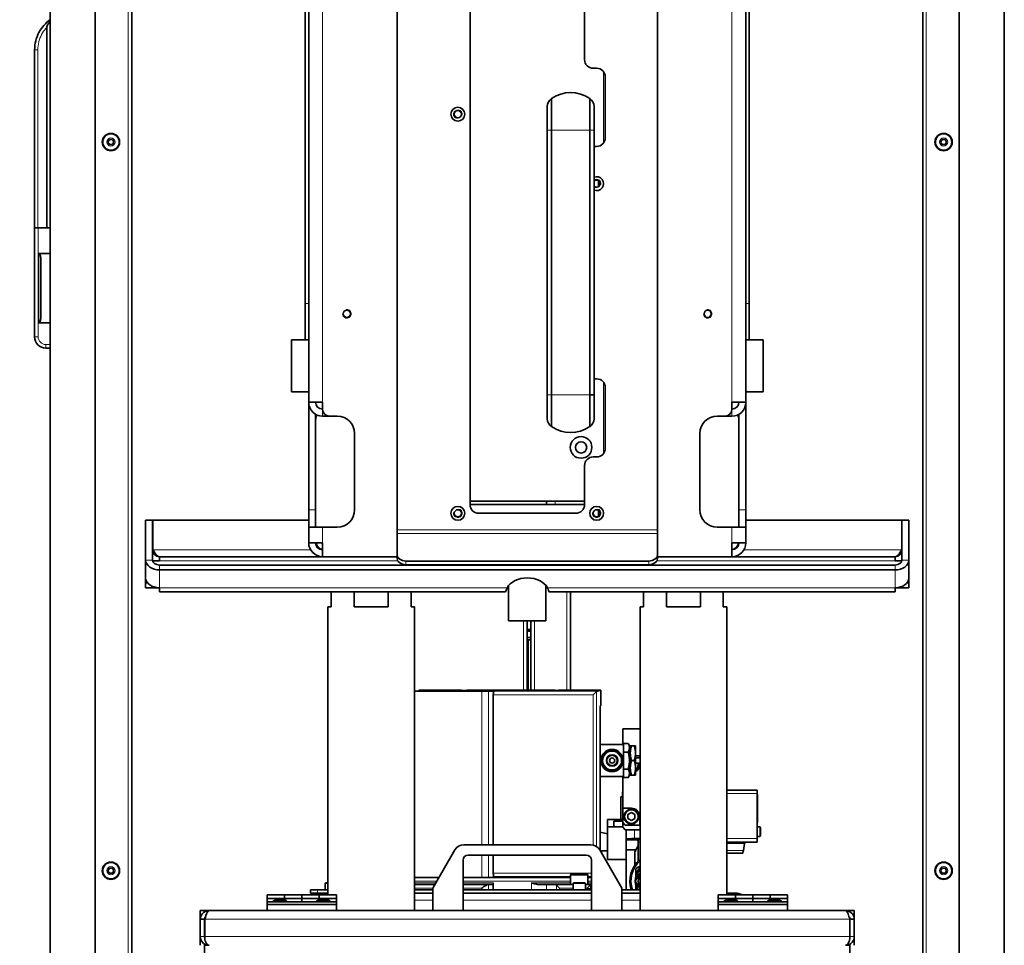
# Model space of a CAD drawing. Header units: millimetres. Extents: x 0 to 5940, y 0 to 4200.
# Tile 4 of 49: x 535 to 1102, y 1788 to 2321. Entities that reach past the tile are written whole.
import ezdxf

# ---------------------------------------------------------------- set-up
doc = ezdxf.new("R2010")
doc.units = ezdxf.units.MM
doc.header["$LTSCALE"] = 10
for name, color, linetype, lineweight, true_color in [('Filettatura(ISO)', 3, 'Continuous', 9, 0x00ff00), ('Quote(ISO)', 7, 'Continuous', 25, 0x80ff00), ('Spigoli tangenti visibili(ISO)', 7, 'Continuous', 15, 0x00803f)]:
    doc.layers.add(name, color=color, linetype=linetype, lineweight=lineweight, true_color=true_color)
doc.layers.add('Spigoli visibili(ISO)', color=7, linetype='Continuous', lineweight=35)
doc.styles.add('Corrente-BSI', font='arial.ttf')
doc.dimstyles.new('DEFAULT-ISO', dxfattribs={"dimscale": 10, "dimtxt": 3.5, "dimasz": 2.5, "dimexe": 1, "dimexo": 1, "dimgap": 0.762, "dimtad": 1, "dimtoh": 1, "dimrnd": 1e-08, "dimtxsty": 'Corrente-BSI', "dimcen": 0.09, "dimdle": 10, "dimclrd": 7, "dimclre": 7, "dimclrt": 7, "dimazin": 2, "dimtfac": 0.571429, "dimtmove": 0, "dimatfit": 3, "dimfxl": 1, "dimtolj": 1, "dimlwd": 5, "dimlwe": 5, "dimarcsym": 0})

# ---------------------------------------------------------------- blocks, each defined once
blk = doc.blocks.new('*D14')
at = {"layer": 'Defpoints', "color": 0, "linetype": 'Continuous', "transparency": 16777216}
for p in [(409.39, 3811.97), (614.75, 3811.97), (569.75, 1222.97)]:
    blk.add_point(p, dxfattribs=at)
at = {"layer": 'Quote(ISO)', "color": 7, "linetype": 'Continuous', "lineweight": 5, "transparency": 16777216}
for p, q in [((604.75, 3811.97), (399.39, 3811.97)), ((409.39, 1247.97), (409.39, 3786.97)), ((559.75, 1222.97), (399.39, 1222.97))]:
    blk.add_line(p, q, dxfattribs=at)
at = {"layer": 'Quote(ISO)', "color": 7, "linetype": 'Continuous', "transparency": 16777216}
for points in [[(405.22, 3786.97), (413.55, 3786.97), (409.39, 3811.97)], [(405.22, 1247.97), (413.55, 1247.97), (409.39, 1222.97)]]:
    blk.add_solid(points, dxfattribs=at)
at = {"layer": 'Quote(ISO)', "color": 7, "linetype": 'Continuous', "lineweight": 9, "transparency": 16777216, "insert": (366.03, 2464.87), "char_height": 35, "attachment_point": 1, "rotation": 90, "style": 'Corrente-BSI'}
blk.add_mtext('\\A1;2589', dxfattribs=at)

msp = doc.modelspace()

# ---------------------------------------------------------------- linework, layer by layer
at = {"layer": 'Filettatura(ISO)'}
msp.add_line((882.157, 1873.47), (882.157, 1860.47), dxfattribs=at)
for centre, start, end in [((787.25, 2266.97), 350, 260), ((867.25, 2226.97), 350, 126.8699), ((867.25, 2226.97), 233.1301, 260), ((723.25, 2151.97), 190, 100), ((931.25, 2151.97), 190, 100), ((787.25, 2036.97), 170, 80), ((867.25, 2036.97), 170, 80)]:
    msp.add_arc(centre, 2.5, start, end, dxfattribs=at)
at = {"layer": 'Spigoli tangenti visibili(ISO)'}
for p, q in [((597.25, 1370.97), (597.25, 3130.97)), ((1057.25, 3130.97), (1057.25, 1370.97)), ((709.25, 2843.97), (709.25, 2100.97)), ((945.25, 2100.97), (945.25, 2843.97)), ((543.25, 2304.184), (545.103, 2304.184)), ((545.103, 2304.184), (545.103, 2201.47)), ((871.25, 2250.47), (871.25, 2291.47)), ((838.75, 2257.77), (841.268, 2257.77)), ((863.23, 2257.77), (841.271, 2257.77)), ((863.233, 2257.77), (865.75, 2257.77)), ((545.25, 2201.47), (545.25, 2138.722)), ((545.75, 2146.739), (545.75, 2186.739)), ((701.25, 2157.97), (699.25, 2157.97)), ((955.25, 2157.97), (953.25, 2157.97)), ((545.25, 2138.722), (543.25, 2138.722)), ((549.75, 2134.222), (552.25, 2134.222)), ((549.75, 2134.222), (549.75, 2132.222)), ((871.25, 2071.47), (871.25, 2112.47)), ((838.75, 2105.17), (841.263, 2105.17)), ((841.268, 2105.17), (863.233, 2105.17)), ((709.25, 2092.97), (709.25, 2096.97)), ((945.25, 2092.97), (945.25, 2096.97)), ((843.25, 2043.97), (843.25, 2041.97)), ((705.25, 2038.97), (701.25, 2038.97)), ((953.25, 2038.97), (949.25, 2038.97)), ((709.25, 2028.97), (709.25, 2019.97)), ((752.25, 2027.455), (902.25, 2027.455)), ((945.25, 2019.97), (945.25, 2028.97)), ((752.25, 2025.334), (902.25, 2025.334)), ((611.321, 2015.97), (702.322, 2015.97)), ((952.179, 2015.97), (1043.18, 2015.97)), ((607.25, 2009.99), (611.25, 2009.99)), ((752.548, 2009.627), (615.25, 2009.627)), ((757.25, 2007.292), (757.25, 2009.414)), ((897.25, 2009.414), (897.25, 2007.292)), ((1039.25, 2009.627), (901.953, 2009.627)), ((1043.25, 2009.99), (1047.25, 2009.99)), ((615.25, 2007.162), (615.25, 2004.333)), ((615.25, 2004.333), (615.25, 1994.08)), ((1039.25, 2004.333), (1039.25, 2007.162)), ((1039.25, 1994.08), (1039.25, 2004.333)), ((615.25, 1994.08), (815.598, 1994.08)), ((838.903, 1994.08), (1039.25, 1994.08)), ((850, 1991.737), (850, 1934.97)), ((825, 1934.97), (825, 1974.97)), ((831.5, 1974.97), (831.5, 1934.97)), ((828, 1934.97), (828, 1963.97)), ((794.45, 1934.911), (794.45, 1934.97)), ((801.106, 1934.47), (801.106, 1845.97)), ((804.994, 1934.47), (804.994, 1845.97)), ((807.669, 1932.369), (865.147, 1932.369)), ((807.992, 1934.368), (867.162, 1934.368)), ((841.35, 1934.911), (841.35, 1934.97)), ((865.147, 1932.369), (865.147, 1845.829)), ((867.121, 1934.342), (867.121, 1845.001)), ((942.25, 1875.436), (959.75, 1875.436)), ((959.75, 1874.001), (960.05, 1873.948)), ((881.75, 1859.52), (881.75, 1860.47)), ((960.05, 1859.723), (959.75, 1859.671)), ((961.25, 1850.636), (961.25, 1856.236)), ((889.163, 1849.462), (889.163, 1854.47)), ((891.25, 1847.47), (892.25, 1847.47)), ((959.75, 1849.436), (942.25, 1849.436)), ((952.505, 1846.609), (942.25, 1846.609)), ((801.106, 1839.97), (801.106, 1826.97)), ((804.994, 1839.97), (804.994, 1826.97)), ((951.813, 1842.688), (942.25, 1842.688)), ((807.669, 1829.571), (864.25, 1829.571)), ((862.25, 1828.37), (852.25, 1828.37)), ((712.25, 1823.57), (710.75, 1823.57)), ((775.06, 1824.97), (762.25, 1824.97)), ((774.482, 1823.97), (762.25, 1823.97)), ((852.25, 1824.97), (790.25, 1824.97)), ((807.669, 1823.97), (790.25, 1823.97)), ((804.994, 1822.97), (804.994, 1819.97)), ((807.992, 1827.572), (852.25, 1827.572)), ((829.739, 1823.97), (829.739, 1819.97)), ((852.25, 1823.97), (829.739, 1823.97)), ((838.4, 1822.97), (838.4, 1819.97)), ((844.173, 1822.702), (844.173, 1819.97)), ((860.75, 1823.57), (853.75, 1823.57)), ((862.25, 1827.572), (864.25, 1827.572)), ((864.25, 1824.97), (862.25, 1824.97)), ((864.25, 1823.97), (862.25, 1823.97)), ((863.784, 1820.52), (863.784, 1822.91)), ((706.25, 1817.97), (706.25, 1819.97)), ((772.75, 1820.97), (762.25, 1820.97)), ((801.106, 1820.97), (790.25, 1820.97)), ((801.106, 1820.97), (801.106, 1819.97)), ((853.75, 1820.97), (845.905, 1820.97)), ((845.905, 1820.97), (845.905, 1819.97)), ((861.844, 1820.97), (860.75, 1820.97)), ((861.844, 1820.52), (861.844, 1820.97)), ((772.75, 1813.97), (762.25, 1813.97)), ((864.25, 1813.97), (790.25, 1813.97)), ((892.25, 1813.97), (881.75, 1813.97)), ((641.321, 1802.97), (641.25, 1802.97)), ((1013.18, 1802.97), (641.321, 1802.97)), ((1013.25, 1802.97), (1013.18, 1802.97)), ((638.75, 1792.97), (641.25, 1792.97)), ((641.321, 1792.97), (1013.18, 1792.97)), ((1013.25, 1792.97), (1015.75, 1792.97))]:
    msp.add_line(p, q, dxfattribs=at)
for centre, radius in [((587.25, 2250.97), 2.38), ((1067.25, 2250.97), 2.38), ((876.15, 1894.47), 5.25), ((876.15, 1894.47), 3.5), ((887.25, 1862.17), 3.75), ((587.25, 1830.97), 2.38), ((1067.25, 1830.97), 2.38)]:
    msp.add_circle(centre, radius, dxfattribs=at)
for centre, radius, start, end in [((549.75, 2138.722), 4.5, 180, 270), ((887.25, 1892.17), 3.75, 309.79182, 12.31777), ((887.25, 1892.17), 3.75, 252.94238, 260.7931)]:
    msp.add_arc(centre, radius, start, end, dxfattribs=at)
msp.add_open_spline([(550.25, 2317.028), (550.102, 2316.873), (549.955, 2316.714), (549.811, 2316.552), (548.827, 2315.447), (547.957, 2314.199), (547.248, 2312.855), (546.548, 2311.526), (546.007, 2310.104), (545.647, 2308.65), (545.282, 2307.171), (545.103, 2305.66), (545.103, 2304.184)], degree=3, knots=[5.52092503, 5.52092503, 5.52092503, 5.52092503, 5.55650206, 5.55650206, 5.55650206, 5.79937899, 5.79937899, 5.79937899, 6.03927265, 6.03927265, 6.03927265, 6.28318531, 6.28318531, 6.28318531, 6.28318531], dxfattribs=at)
at = {"layer": 'Spigoli visibili(ISO)'}
for p, q in [((552.25, 3225.97), (552.25, 1332.97)), ((1102.25, 3225.97), (1102.25, 1332.97)), ((578.25, 1372.97), (578.25, 3128.97)), ((599.25, 3130.97), (599.25, 1370.97)), ((1055.25, 1370.97), (1055.25, 3130.97)), ((1076.25, 3128.97), (1076.25, 1372.97)), ((701.25, 2100.97), (701.25, 2843.97)), ((953.25, 2843.97), (953.25, 2100.97)), ((752.25, 2027.455), (752.25, 2809.97)), ((902.25, 2809.97), (902.25, 2027.455)), ((699.25, 2657.97), (699.25, 2157.97)), ((955.25, 2157.97), (955.25, 2657.97)), ((794.25, 2041.97), (794.25, 2374.47)), ((860.25, 2343.47), (860.25, 2298.47)), ((550.25, 2317.028), (550.25, 2201.47)), ((543.25, 2201.47), (543.25, 2304.184)), ((865.25, 2293.47), (867.25, 2293.47)), ((872.25, 2288.47), (872.25, 2253.47)), ((838.75, 2271.46), (838.75, 2257.77)), ((841.268, 2257.77), (841.268, 2275.989)), ((863.233, 2257.77), (863.233, 2275.989)), ((865.75, 2257.77), (865.75, 2271.46)), ((838.75, 2257.77), (838.75, 2257.77)), ((838.75, 2257.77), (838.75, 2105.17)), ((841.268, 2105.17), (841.268, 2257.77)), ((863.233, 2105.17), (863.233, 2257.77)), ((865.75, 2257.77), (865.75, 2257.77)), ((865.75, 2257.77), (865.75, 2105.17)), ((585.518, 2250.97), (586.384, 2252.47)), ((586.384, 2249.47), (585.518, 2250.97)), ((586.384, 2252.47), (588.116, 2252.47)), ((588.116, 2249.47), (586.384, 2249.47)), ((588.116, 2252.47), (588.982, 2250.97)), ((588.982, 2250.97), (588.116, 2249.47)), ((867.25, 2248.47), (865.75, 2248.47)), ((1065.518, 2250.97), (1066.384, 2252.47)), ((1066.384, 2249.47), (1065.518, 2250.97)), ((1066.384, 2252.47), (1068.116, 2252.47)), ((1068.116, 2249.47), (1066.384, 2249.47)), ((1068.116, 2252.47), (1068.982, 2250.97)), ((1068.982, 2250.97), (1068.116, 2249.47)), ((868.25, 2225.161), (868.25, 2228.779)), ((545.25, 2201.47), (543.25, 2201.47)), ((543.25, 2138.722), (543.25, 2201.47)), ((552.25, 2201.47), (545.25, 2201.47)), ((545.75, 2186.739), (552.25, 2186.739)), ((546.75, 2184.168), (546.75, 2149.31)), ((699.25, 2136.97), (699.25, 2157.97)), ((955.25, 2157.97), (955.25, 2136.97)), ((545.75, 2146.739), (552.25, 2146.739)), ((691.25, 2136.97), (691.25, 2106.97)), ((691.25, 2136.97), (701.25, 2136.97)), ((953.25, 2136.97), (963.25, 2136.97)), ((963.25, 2106.97), (963.25, 2136.97)), ((552.25, 2132.222), (549.75, 2132.222)), ((865.75, 2114.47), (867.25, 2114.47)), ((691.25, 2106.97), (701.25, 2106.97)), ((872.25, 2109.47), (872.25, 2074.47)), ((953.25, 2106.97), (963.25, 2106.97)), ((709.25, 2100.97), (701.25, 2100.97)), ((701.25, 2038.97), (701.25, 2100.97)), ((709.25, 2100.97), (709.25, 2096.97)), ((838.75, 2105.17), (838.75, 2091.48)), ((841.268, 2105.17), (841.268, 2086.951)), ((863.235, 2105.17), (863.233, 2105.17)), ((863.233, 2105.17), (863.233, 2086.951)), ((863.235, 2105.17), (865.75, 2105.17)), ((865.75, 2091.48), (865.75, 2105.17)), ((945.25, 2096.97), (945.25, 2100.97)), ((953.25, 2100.97), (945.25, 2100.97)), ((953.25, 2100.97), (953.25, 2038.97)), ((705.25, 2094.042), (705.25, 2090.97)), ((705.25, 2090.97), (705.25, 2032.356)), ((713.25, 2092.97), (709.25, 2092.97)), ((713.25, 2092.97), (717.75, 2092.97)), ((936.75, 2092.97), (941.25, 2092.97)), ((941.25, 2092.97), (945.25, 2092.97)), ((949.25, 2090.97), (949.25, 2094.042)), ((949.25, 2032.356), (949.25, 2090.97)), ((727.75, 2082.97), (727.75, 2038.97)), ((926.75, 2038.97), (926.75, 2082.97)), ((867.25, 2069.47), (865.25, 2069.47)), ((860.25, 2064.47), (860.25, 2041.97)), ((794.25, 2043.97), (860.25, 2043.97)), ((838.25, 2041.97), (838.25, 2043.97)), ((701.25, 2038.97), (701.25, 2028.97)), ((794.25, 2041.97), (860.25, 2041.97)), ((868.25, 2035.161), (868.25, 2038.779)), ((953.25, 2028.97), (953.25, 2038.97)), ((607.25, 2032.97), (611.25, 2032.97)), ((607.25, 2032.97), (607.25, 2009.99)), ((611.25, 2009.99), (611.25, 2032.97)), ((611.321, 2015.97), (611.321, 2032.97)), ((701.25, 2032.97), (611.321, 2032.97)), ((705.25, 2028.97), (705.25, 2032.356)), ((855.25, 2036.97), (799.25, 2036.97)), ((949.25, 2032.356), (949.25, 2028.97)), ((1043.18, 2032.97), (953.25, 2032.97)), ((1043.18, 2015.97), (1043.18, 2032.97)), ((1047.25, 2032.97), (1043.25, 2032.97)), ((1043.25, 2009.99), (1043.25, 2032.97)), ((1047.25, 2009.99), (1047.25, 2032.97)), ((701.25, 2028.97), (709.25, 2028.97)), ((701.25, 2019.97), (701.25, 2028.97)), ((717.75, 2028.97), (709.25, 2028.97)), ((752.25, 2025.334), (752.25, 2027.455)), ((902.25, 2027.455), (902.25, 2025.334)), ((945.25, 2028.97), (936.75, 2028.97)), ((945.25, 2028.97), (953.25, 2028.97)), ((953.25, 2028.97), (953.25, 2019.97)), ((752.25, 2012.949), (752.25, 2025.334)), ((902.25, 2025.334), (902.25, 2012.949)), ((709.25, 2019.97), (701.25, 2019.97)), ((709.25, 2019.97), (709.25, 2011.97)), ((945.25, 2011.97), (945.25, 2019.97)), ((953.25, 2019.97), (945.25, 2019.97)), ((607.25, 1999.737), (607.25, 2009.99)), ((615.25, 2009.627), (611.284, 2009.627)), ((615.25, 2009.627), (615.25, 2011.97)), ((752.25, 2011.97), (615.25, 2011.97)), ((752.25, 2012.949), (752.25, 2010.828)), ((897.25, 2009.414), (757.25, 2009.414)), ((902.25, 2010.828), (902.25, 2012.949)), ((1039.25, 2011.97), (902.25, 2011.97)), ((1039.25, 2011.97), (1039.25, 2009.627)), ((1043.217, 2009.627), (1039.25, 2009.627)), ((1047.25, 2009.99), (1047.25, 1999.737)), ((615.25, 2007.162), (1039.25, 2007.162)), ((615.25, 2004.333), (1039.25, 2004.333)), ((757.25, 2007.292), (897.25, 2007.292)), ((607.25, 1999.737), (607.25, 1996.909)), ((1047.25, 1999.737), (1047.25, 1996.909)), ((607.25, 1996.909), (608.322, 1996.909)), ((607.25, 1994.08), (607.25, 1996.909)), ((615.25, 1994.08), (607.25, 1994.08)), ((615.25, 1991.737), (615.25, 1994.08)), ((816.5, 1974.97), (816.5, 1995.392)), ((838, 1974.97), (838, 1995.392)), ((1047.25, 1994.08), (1039.25, 1994.08)), ((1039.25, 1994.08), (1039.25, 1991.737)), ((1046.179, 1996.909), (1047.25, 1996.909)), ((1047.25, 1996.909), (1047.25, 1994.08)), ((814.75, 1991.737), (615.25, 1991.737)), ((714.25, 1991.737), (714.25, 1982.97)), ((727.452, 1982.97), (727.452, 1991.737)), ((747.048, 1991.737), (747.048, 1982.97)), ((760.25, 1982.97), (760.25, 1991.737)), ((1039.25, 1991.737), (839.75, 1991.737)), ((852.25, 1991.737), (852.25, 1934.97)), ((894.25, 1991.737), (894.25, 1982.97)), ((907.452, 1982.97), (907.452, 1991.737)), ((927.048, 1991.737), (927.048, 1982.97)), ((940.25, 1982.97), (940.25, 1991.737)), ((712.25, 1982.97), (714.25, 1982.97)), ((712.25, 1982.97), (712.25, 1816.97)), ((727.452, 1982.97), (747.048, 1982.97)), ((760.25, 1982.97), (762.25, 1982.97)), ((762.25, 1982.97), (762.25, 1807.97)), ((892.25, 1982.97), (894.25, 1982.97)), ((892.25, 1982.97), (892.25, 1807.97)), ((907.452, 1982.97), (927.048, 1982.97)), ((940.25, 1982.97), (942.25, 1982.97)), ((942.25, 1982.97), (942.25, 1816.97)), ((838, 1974.97), (816.5, 1974.97)), ((827.25, 1974.97), (827.25, 1934.97)), ((829.25, 1969.97), (827.25, 1969.97)), ((829.25, 1974.97), (829.25, 1934.97)), ((829.25, 1968.97), (827.25, 1968.97)), ((829.25, 1965.47), (827.25, 1965.47)), ((829.25, 1963.97), (827.25, 1963.97)), ((762.25, 1934.47), (801.106, 1934.47)), ((764.751, 1934.97), (764.751, 1934.47)), ((765.3, 1934.97), (764.751, 1934.97)), ((765.3, 1934.97), (789.25, 1934.97)), ((789.25, 1934.97), (789.25, 1934.911)), ((789.25, 1934.911), (845.25, 1934.911)), ((794.45, 1934.97), (792.45, 1934.97)), ((792.45, 1934.911), (792.45, 1934.97)), ((794.45, 1934.97), (841.35, 1934.97)), ((804.994, 1934.47), (801.106, 1934.47)), ((808.446, 1934.47), (804.994, 1934.47)), ((807.669, 1932.369), (807.669, 1845.97)), ((843.35, 1934.97), (841.35, 1934.97)), ((843.35, 1934.911), (843.35, 1934.97)), ((845.25, 1934.911), (845.25, 1934.97)), ((845.25, 1934.97), (869.201, 1934.97)), ((865.147, 1932.369), (867.121, 1934.342)), ((869.75, 1934.97), (869.201, 1934.97)), ((869.75, 1934.97), (869.75, 1934.47)), ((869.75, 1934.47), (869.75, 1925.97)), ((869.187, 1842.73), (869.187, 1925.97)), ((869.75, 1925.97), (869.187, 1925.97)), ((882.25, 1912.67), (892.25, 1912.67)), ((882.25, 1903.72), (882.25, 1912.67)), ((882.65, 1903.72), (869.187, 1903.72)), ((882.65, 1904.285), (882.65, 1903.655)), ((885.391, 1904.285), (882.65, 1904.285)), ((882.65, 1900.007), (882.65, 1903.655)), ((886.15, 1902.97), (885.391, 1904.285)), ((886.15, 1901.831), (886.15, 1902.97)), ((886.15, 1894.47), (886.15, 1901.831)), ((886.65, 1898.72), (886.65, 1902.97)), ((886.65, 1902.97), (887.41, 1902.97)), ((888.891, 1902.97), (887.41, 1902.97)), ((888.891, 1902.97), (889.65, 1902.97)), ((889.65, 1898.72), (889.65, 1902.97)), ((882.65, 1900.007), (882.65, 1899.377)), ((882.65, 1899.377), (882.65, 1898.119)), ((885.391, 1899.377), (882.65, 1899.377)), ((882.65, 1890.821), (882.65, 1898.119)), ((886.15, 1897.17), (886.65, 1897.17)), ((886.65, 1895.97), (886.15, 1895.97)), ((886.65, 1890.22), (886.65, 1898.72)), ((889.65, 1890.22), (889.65, 1898.72)), ((889.65, 1897.17), (892.05, 1897.17)), ((892.25, 1895.97), (889.65, 1895.97)), ((892.05, 1895.97), (892.05, 1897.17)), ((892.05, 1897.17), (892.25, 1897.17)), ((882.65, 1890.821), (882.65, 1889.562)), ((886.15, 1887.109), (886.15, 1894.47)), ((886.65, 1892.97), (886.15, 1892.97)), ((886.65, 1890.207), (886.15, 1890.496)), ((886.65, 1885.97), (886.65, 1890.22)), ((888.891, 1894.47), (887.41, 1894.47)), ((892.25, 1892.97), (889.65, 1892.97)), ((889.65, 1885.97), (889.65, 1890.22)), ((892.05, 1892.17), (892.05, 1892.97)), ((882.65, 1885.22), (869.187, 1885.22)), ((882.25, 1866.97), (882.25, 1885.22)), ((882.65, 1889.562), (882.65, 1888.933)), ((885.391, 1889.562), (882.65, 1889.562)), ((882.65, 1885.284), (882.65, 1888.933)), ((882.65, 1885.284), (882.65, 1884.655)), ((885.391, 1884.655), (882.65, 1884.655)), ((886.15, 1885.97), (885.391, 1884.655)), ((886.15, 1887.37), (886.65, 1887.37)), ((886.15, 1885.97), (886.15, 1887.109)), ((887.41, 1885.97), (886.65, 1885.97)), ((888.891, 1885.97), (887.41, 1885.97)), ((889.65, 1885.97), (888.891, 1885.97)), ((881.25, 1873.47), (882.25, 1873.47)), ((881.25, 1860.47), (881.25, 1873.47)), ((882.06, 1876.47), (882.25, 1876.47)), ((882.06, 1873.47), (882.06, 1876.47)), ((959.75, 1877.436), (942.25, 1877.436)), ((959.75, 1877.436), (959.75, 1875.436)), ((959.75, 1875.436), (959.75, 1849.436)), ((960.05, 1874.933), (959.75, 1874.986)), ((960.05, 1874.933), (960.05, 1873.948)), ((960.05, 1873.948), (960.05, 1859.723)), ((882.25, 1858.67), (882.25, 1866.97)), ((887.25, 1866.97), (882.25, 1866.97)), ((885.25, 1863.325), (887.25, 1864.479)), ((885.25, 1861.015), (885.25, 1863.325)), ((887.25, 1864.479), (889.25, 1863.325)), ((889.25, 1863.325), (889.25, 1861.015)), ((892.05, 1857.17), (892.05, 1862.17)), ((873.45, 1860.47), (873.45, 1856.17)), ((873.45, 1860.47), (881.75, 1860.47)), ((873.45, 1856.17), (882.25, 1856.17)), ((873.45, 1856.17), (873.45, 1837.47)), ((877.25, 1859.52), (882.25, 1859.52)), ((877.25, 1856.17), (877.25, 1859.52)), ((882.25, 1860.47), (881.75, 1860.47)), ((882.25, 1858.67), (883.75, 1857.17)), ((882.25, 1855.97), (882.25, 1858.67)), ((883.75, 1857.17), (892.05, 1857.17)), ((887.25, 1859.861), (885.25, 1861.015)), ((889.25, 1861.015), (887.25, 1859.861)), ((892.25, 1857.17), (892.05, 1857.17)), ((959.75, 1858.686), (960.05, 1858.739)), ((959.82, 1856.236), (959.75, 1856.357)), ((959.82, 1856.236), (959.82, 1850.636)), ((959.82, 1856.236), (961.25, 1856.236)), ((960.05, 1859.723), (960.05, 1858.739)), ((869.187, 1853.229), (873.45, 1852.251)), ((883.75, 1854.47), (882.25, 1855.97)), ((892.25, 1854.47), (883.75, 1854.47)), ((884.25, 1849.287), (884.25, 1854.47)), ((959.82, 1850.636), (959.75, 1850.514)), ((959.82, 1850.636), (961.25, 1850.636)), ((961.75, 1855.736), (961.75, 1851.136)), ((790.648, 1845.97), (863.853, 1845.97)), ((884.25, 1848.841), (884.25, 1849.287)), ((884.25, 1848.841), (884.25, 1842.97)), ((884.25, 1848.841), (890.841, 1848.841)), ((889.163, 1849.462), (892.25, 1849.464)), ((891.25, 1845.238), (889.25, 1841.774)), ((891.25, 1836.451), (891.25, 1847.47)), ((942.25, 1847.436), (959.75, 1847.436)), ((952.505, 1846.609), (951.813, 1842.688)), ((959.75, 1849.436), (959.75, 1847.436)), ((772.75, 1820.97), (785.452, 1842.97)), ((861.25, 1839.97), (793.25, 1839.97)), ((807.669, 1839.97), (807.669, 1829.571)), ((869.049, 1842.97), (881.75, 1820.97)), ((869.95, 1841.408), (869.95, 1842.47)), ((869.95, 1842.47), (873.45, 1842.47)), ((884.25, 1842.97), (889.941, 1842.97)), ((884.25, 1842.97), (884.25, 1819.97)), ((889.25, 1841.774), (889.25, 1834.125)), ((951.102, 1841.036), (942.25, 1841.036)), ((951.595, 1841.449), (951.813, 1842.688)), ((790.25, 1836.97), (790.25, 1807.97)), ((864.25, 1807.97), (864.25, 1836.97)), ((873.45, 1837.47), (884.25, 1837.47)), ((585.518, 1830.97), (586.384, 1832.47)), ((586.384, 1829.47), (585.518, 1830.97)), ((586.384, 1832.47), (588.116, 1832.47)), ((588.116, 1829.47), (586.384, 1829.47)), ((588.116, 1832.47), (588.982, 1830.97)), ((588.982, 1830.97), (588.116, 1829.47)), ((852.25, 1828.37), (852.25, 1822.97)), ((852.85, 1828.97), (861.65, 1828.97)), ((862.25, 1828.37), (862.25, 1822.97)), ((1065.518, 1830.97), (1066.384, 1832.47)), ((1066.384, 1829.47), (1065.518, 1830.97)), ((1066.384, 1832.47), (1068.116, 1832.47)), ((1068.116, 1829.47), (1066.384, 1829.47)), ((1068.116, 1832.47), (1068.982, 1830.97)), ((1068.982, 1830.97), (1068.116, 1829.47)), ((710.75, 1823.57), (710.75, 1819.97)), ((711.15, 1823.97), (712.25, 1823.97)), ((762.25, 1826.97), (776.214, 1826.97)), ((773.905, 1822.97), (762.25, 1822.97)), ((790.25, 1826.97), (801.106, 1826.97)), ((804.57, 1822.97), (790.25, 1822.97)), ((804.994, 1826.97), (801.106, 1826.97)), ((804.57, 1822.97), (804.994, 1822.97)), ((808.004, 1826.97), (804.994, 1826.97)), ((804.994, 1822.97), (807.494, 1822.97)), ((807.669, 1823.97), (807.669, 1819.97)), ((852.25, 1826.97), (808.004, 1826.97)), ((834.098, 1822.97), (838.4, 1822.97)), ((843.596, 1822.97), (838.4, 1822.97)), ((853.75, 1822.97), (843.596, 1822.97)), ((844.173, 1822.702), (845.905, 1820.97)), ((853.75, 1823.57), (853.75, 1819.97)), ((854.15, 1823.97), (860.35, 1823.97)), ((860.75, 1823.57), (860.75, 1819.97)), ((863.905, 1822.97), (860.75, 1822.97)), ((863.784, 1822.91), (861.844, 1820.97)), ((864.25, 1826.97), (862.25, 1826.97)), ((863.905, 1822.97), (864.25, 1822.97)), ((677.25, 1816.97), (687.25, 1816.97)), ((677.25, 1816.97), (677.25, 1814.97)), ((687.25, 1816.97), (697.25, 1816.97)), ((687.25, 1814.97), (687.25, 1816.97)), ((687.25, 1816.97), (687.25, 1814.97)), ((697.25, 1814.97), (697.25, 1816.97)), ((697.25, 1816.97), (697.25, 1814.97)), ((707.25, 1816.97), (697.25, 1816.97)), ((702.25, 1819.97), (706.25, 1819.97)), ((702.25, 1819.97), (702.25, 1817.97)), ((706.25, 1817.97), (702.25, 1817.97)), ((712.25, 1819.97), (706.25, 1819.97)), ((706.25, 1817.97), (706.25, 1817.904)), ((706.25, 1817.97), (712.25, 1817.97)), ((707.25, 1814.97), (707.25, 1816.97)), ((717.25, 1816.97), (707.25, 1816.97)), ((707.25, 1816.97), (707.25, 1814.97)), ((717.25, 1814.97), (717.25, 1816.97)), ((772.75, 1819.97), (762.25, 1819.97)), ((762.25, 1817.97), (772.75, 1817.97)), ((772.75, 1807.97), (772.75, 1820.97)), ((864.25, 1819.97), (790.25, 1819.97)), ((790.25, 1817.97), (864.25, 1817.97)), ((861.844, 1820.52), (864.25, 1820.52)), ((881.75, 1820.97), (881.75, 1807.97)), ((892.25, 1819.97), (881.75, 1819.97)), ((881.75, 1817.97), (892.25, 1817.97)), ((937.25, 1816.97), (947.25, 1816.97)), ((937.25, 1816.97), (937.25, 1814.97)), ((942.25, 1817.97), (947.727, 1817.97)), ((947.25, 1816.97), (957.25, 1816.97)), ((947.25, 1814.97), (947.25, 1816.97)), ((947.25, 1816.97), (947.25, 1814.97)), ((947.727, 1817.97), (948.25, 1817.97)), ((948.25, 1817.904), (948.25, 1817.97)), ((957.25, 1814.97), (957.25, 1816.97)), ((957.25, 1816.97), (957.25, 1814.97)), ((967.25, 1816.97), (957.25, 1816.97)), ((967.25, 1814.97), (967.25, 1816.97)), ((977.25, 1816.97), (967.25, 1816.97)), ((967.25, 1816.97), (967.25, 1814.97)), ((977.25, 1814.97), (977.25, 1816.97)), ((677.25, 1814.97), (687.25, 1814.97)), ((677.25, 1814.97), (677.25, 1812.97)), ((677.25, 1812.97), (677.25, 1811.57)), ((717.25, 1812.97), (677.25, 1812.97)), ((717.25, 1811.57), (677.25, 1811.57)), ((677.25, 1811.57), (677.25, 1807.97)), ((682.37, 1814.02), (687.13, 1814.02)), ((687.25, 1814.97), (697.25, 1814.97)), ((687.25, 1814.017), (687.25, 1814.97)), ((687.25, 1814.97), (687.25, 1814.017)), ((697.25, 1812.97), (697.25, 1814.97)), ((697.25, 1814.97), (697.25, 1812.97)), ((707.25, 1814.97), (697.25, 1814.97)), ((707.25, 1814.017), (707.25, 1814.97)), ((717.25, 1814.97), (707.25, 1814.97)), ((707.25, 1814.97), (707.25, 1814.017)), ((707.37, 1814.02), (712.13, 1814.02)), ((717.25, 1812.97), (717.25, 1814.97)), ((717.25, 1812.97), (717.25, 1811.57)), ((717.25, 1811.57), (717.25, 1807.97)), ((937.25, 1814.97), (947.25, 1814.97)), ((937.25, 1814.97), (937.25, 1812.97)), ((937.25, 1812.97), (937.25, 1811.57)), ((977.25, 1812.97), (937.25, 1812.97)), ((977.25, 1811.57), (937.25, 1811.57)), ((937.25, 1811.57), (937.25, 1807.97)), ((942.37, 1814.02), (947.13, 1814.02)), ((947.25, 1814.97), (957.25, 1814.97)), ((947.25, 1814.017), (947.25, 1814.97)), ((947.25, 1814.97), (947.25, 1814.017)), ((957.25, 1812.97), (957.25, 1814.97)), ((957.25, 1814.97), (957.25, 1812.97)), ((967.25, 1814.97), (957.25, 1814.97)), ((967.25, 1814.017), (967.25, 1814.97)), ((977.25, 1814.97), (967.25, 1814.97)), ((967.25, 1814.97), (967.25, 1814.017)), ((967.37, 1814.02), (972.13, 1814.02)), ((977.25, 1812.97), (977.25, 1814.97)), ((977.25, 1812.97), (977.25, 1811.57)), ((977.25, 1811.57), (977.25, 1807.97)), ((638.75, 1802.97), (638.75, 1807.97)), ((641.25, 1807.97), (638.75, 1807.97)), ((641.25, 1807.97), (643.75, 1807.97)), ((641.25, 1807.97), (641.25, 1807.3)), ((643.75, 1807.97), (1010.75, 1807.97)), ((1010.75, 1807.97), (1013.25, 1807.97)), ((1013.25, 1807.3), (1013.25, 1807.97)), ((1015.75, 1807.97), (1013.25, 1807.97)), ((1015.75, 1807.97), (1015.75, 1802.97)), ((638.75, 1802.97), (638.75, 1792.97)), ((641.25, 1802.97), (638.75, 1802.97)), ((641.25, 1802.97), (641.25, 1792.97)), ((641.321, 1792.97), (641.321, 1802.97)), ((1013.18, 1802.97), (1013.18, 1792.97)), ((1013.25, 1802.97), (1013.25, 1792.97)), ((1013.25, 1802.97), (1015.75, 1802.97)), ((1015.75, 1792.97), (1015.75, 1802.97)), ((638.75, 1787.97), (638.75, 1792.97)), ((641.25, 1788.64), (641.25, 1787.97)), ((641.25, 1787.97), (643.789, 1787.97)), ((641.25, 1787.97), (641.25, 1782.97)), ((643.75, 1787.972), (643.75, 1787.97)), ((1010.712, 1787.97), (1013.25, 1787.97)), ((1010.75, 1787.972), (1010.75, 1787.97)), ((1013.25, 1787.97), (1013.25, 1788.64)), ((1013.25, 1782.97), (1013.25, 1787.97)), ((1015.75, 1792.97), (1015.75, 1787.97))]:
    msp.add_line(p, q, dxfattribs=at)
for centre, radius in [((787.25, 2266.97), 4), ((787.25, 2266.97), 2.067), ((587.25, 2250.97), 5), ((587.25, 2250.97), 4.75), ((1067.25, 2250.97), 5), ((1067.25, 2250.97), 4.75), ((723.25, 2151.97), 2.067), ((931.25, 2151.97), 2.067), ((858.25, 2074.97), 6.25), ((858.25, 2074.97), 3.25), ((787.25, 2036.97), 4), ((787.25, 2036.97), 2.067), ((867.25, 2036.97), 4), ((867.25, 2036.97), 2.067), ((876.15, 1894.47), 6.4), ((876.15, 1894.47), 5.75), ((876.15, 1894.47), 3), ((876.15, 1894.47), 1.5), ((887.25, 1862.17), 4.25), ((587.25, 1830.97), 5), ((587.25, 1830.97), 4.75), ((1067.25, 1830.97), 5), ((1067.25, 1830.97), 4.75)]:
    msp.add_circle(centre, radius, dxfattribs=at)
for centre, radius, start, end in [((865.25, 2298.47), 5, 180, 270), ((867.25, 2288.47), 5, 0, 90), ((852.25, 2260.358), 19.112, 54.91702, 125.08298), ((844.084, 2271.47), 5.333, 121.89734, 180.05371), ((844.084, 2271.46), 5.333, 121.86887, 179.94629), ((844.084, 2271.46), 5.333, 179.94629, 180), ((860.417, 2271.47), 5.333, 359.89257, 58.07432), ((867.25, 2253.47), 5, 270, 0), ((867.25, 2226.97), 4, 247.97569, 112.02431), ((867.25, 2226.97), 2.067, 223.47377, 136.52623), ((549.75, 2138.722), 6.5, 180, 270), ((867.25, 2109.47), 5, 0, 90), ((709.25, 2100.97), 8, 180, 270), ((709.25, 2100.97), 4, 180, 270), ((945.25, 2100.97), 8, 270, 0), ((945.25, 2100.97), 4, 270, 0), ((713.25, 2096.97), 4, 180, 270), ((941.25, 2096.97), 4, 270, 0), ((710.25, 2090.97), 5, 147.61881, 180), ((717.75, 2082.97), 10, 0, 90), ((844.084, 2091.47), 5.333, 179.89257, 238.07432), ((860.417, 2091.47), 5.333, 301.92568, 0.10743), ((936.75, 2082.97), 10, 90, 180), ((944.25, 2090.97), 5, 0, 32.38119), ((852.25, 2102.592), 19.112, 234.93424, 305.06576), ((867.25, 2074.47), 5, 270, 0), ((865.25, 2064.47), 5, 90, 180), ((717.75, 2038.97), 10, 270, 0), ((799.25, 2041.97), 5, 180, 270), ((855.25, 2041.97), 5, 270, 0), ((936.75, 2038.97), 10, 180, 270), ((615.25, 2015.97), 4, 180, 270), ((709.25, 2019.97), 8, 180, 270), ((709.25, 2019.97), 4, 180, 270), ((710.25, 2020.97), 5, 191.53696, 258.46304), ((945.25, 2019.97), 8, 270, 0), ((945.25, 2019.97), 4, 270, 0), ((944.25, 2020.97), 5, 281.53696, 348.46304), ((1039.25, 2015.97), 4, 270, 0), ((887.25, 1892.17), 4.25, 98.11593, 105.00027), ((887.25, 1892.17), 4.25, 304.38187, 10.84982), ((887.25, 1892.17), 4.8, 300, 0), ((887.25, 1892.17), 4.25, 254.99973, 261.88407), ((887.25, 1862.17), 4.8, 0, 90), ((961.25, 1855.736), 0.5, 0, 90), ((961.25, 1851.136), 0.5, 270, 0), ((790.648, 1839.97), 6, 90, 150), ((863.853, 1839.97), 6, 30, 90), ((888.75, 1847.47), 2.5, 0, 33.269), ((953.489, 1846.436), 1, 90, 170), ((793.25, 1836.97), 3, 90, 180), ((861.25, 1836.97), 3, 0, 90), ((902.25, 1824.97), 15.9, 128.97128, 198.32854), ((902.25, 1824.97), 15.25, 130.97561, 199.13947), ((852.85, 1828.37), 0.6, 90, 180), ((861.65, 1828.37), 0.6, 0, 90), ((902.25, 1824.97), 12.75, 141.65725, 203.08877), ((902.25, 1824.97), 12.25, 144.71874, 176.10891), ((902.25, 1824.97), 11, 155.38002, 204.61998), ((711.15, 1823.57), 0.4, 90, 180), ((854.15, 1823.57), 0.4, 90, 180), ((860.35, 1823.57), 0.4, 0, 90), ((902.25, 1824.97), 12.25, 183.89109, 204.08951), ((682.37, 1811.65), 2.37, 90, 146.15404), ((687.13, 1811.65), 2.37, 33.84596, 90), ((707.37, 1811.65), 2.37, 90, 146.15404), ((712.13, 1811.65), 2.37, 33.84596, 90), ((942.37, 1811.65), 2.37, 90, 146.15404), ((947.13, 1811.65), 2.37, 33.84596, 90), ((967.37, 1811.65), 2.37, 90, 146.15404), ((972.13, 1811.65), 2.37, 33.84596, 90), ((643.75, 1792.97), 2.5, 180, 195.74785), ((644.25, 1789.47), 3, 197.62685, 209.99089), ((1010.25, 1789.47), 3, 330.00911, 342.37315), ((1010.75, 1792.97), 2.5, 344.25215, 0)]:
    msp.add_arc(centre, radius, start, end, dxfattribs=at)
for centre, major_axis, ratio, start_param, end_param in [((615.25, 2009.99), (-8, 0), 0.7071068, 0, 1.5707963), ((615.25, 2009.99), (-4, 0), 0.7071068, 0, 1.5707963), ((757.25, 2012.949), (-5, 0), 0.7071068, 0, 1.5707963), ((757.25, 2010.828), (-5, 0), 0.7071068, 0, 1.5707963), ((897.25, 2012.949), (5, 0), 0.7071068, 4.712389, 6.2831853), ((897.25, 2010.828), (5, 0), 0.7071068, 4.712389, 6.2831853), ((1039.25, 2009.99), (8, 0), 0.7071068, 4.712389, 6.2831853), ((1039.25, 2009.99), (4, 0), 0.7071068, 4.712389, 6.2831853), ((615.25, 1999.737), (-8, 0), 0.7071068, 0, 1.5707963), ((827.25, 1990.881), (-12.5, 0), 0.7071068, 3.5119102, 5.9128678), ((1039.25, 1999.737), (8, 0), 0.7071068, 4.712389, 6.2831853), ((964.75, 1935.487), (200, 0), 0.0349208, 3.2157606, 3.2878037), ((610.58, 1935.487), (200, 0), 0.0349208, 6.1221411, 6.1369743), ((867.153, 1932.316), (0.021, 2.053), 0.1600115, 0.0360909, 0.1618688), ((669.751, 1935.488), (200, 0), 0.0349208, 6.1221313, 6.2090076), ((889.25, 1849.287), (5, 0), 0.0349208, 1.5882496, 3.1415926), ((889.522, 1849.286), (2.75, 0), 0.0349208, 0.1267999, 6.1563854), ((610.58, 1826.452), (200, 0), 0.0349208, 0.0741586, 0.1610442), ((843.596, 1820.97), (0, -2), 0.5773503, 2.6179939, 3.1415927)]:
    msp.add_ellipse(centre, major_axis=major_axis, ratio=ratio, start_param=start_param, end_param=end_param, dxfattribs=at)
for points, knots in [([(543.25, 2304.184), (543.25, 2305.848), (543.45, 2307.563), (543.868, 2309.25), (544.273, 2310.891), (544.885, 2312.505), (545.683, 2314.02), (546.482, 2315.536), (547.468, 2316.953), (548.591, 2318.214), (549.7, 2319.46), (550.942, 2320.554), (552.25, 2321.47)], [0, 0, 0, 0, 0.24586391, 0.24586391, 0.24586391, 0.48485695, 0.48485695, 0.48485695, 0.72398533, 0.72398533, 0.72398533, 0.9600735, 0.9600735, 0.9600735, 0.9600735]), ([(552.25, 2320.616), (551.779, 2320.112), (551.339, 2319.555), (550.77, 2318.629), (550.572, 2318.251), (550.314, 2317.554), (550.25, 2317.264), (550.25, 2317.028)], [0.00000306, 0.00000306, 0.00000306, 0.00000306, 0.20697444, 0.20697444, 0.3294257, 0.3294257, 0.43465127, 0.43465127, 0.43465127, 0.43465127]), ([(545.75, 2186.739), (545.795, 2186.739), (545.842, 2186.732), (545.932, 2186.702), (545.974, 2186.681), (546.136, 2186.577), (546.243, 2186.439), (546.497, 2186.012), (546.597, 2185.651), (546.726, 2184.905), (546.75, 2184.521), (546.75, 2184.168)], [0, 0, 0, 0, 0.01327038, 0.01327038, 0.02654077, 0.02654077, 0.0723321, 0.0723321, 0.18468453, 0.18468453, 0.29703696, 0.29703696, 0.29703696, 0.29703696]), ([(546.75, 2149.31), (546.75, 2148.958), (546.726, 2148.573), (546.597, 2147.828), (546.497, 2147.466), (546.243, 2147.039), (546.136, 2146.902), (545.974, 2146.798), (545.932, 2146.776), (545.842, 2146.747), (545.795, 2146.739), (545.75, 2146.739)], [0.97189107, 0.97189107, 0.97189107, 0.97189107, 1.08424349, 1.08424349, 1.19659592, 1.19659592, 1.24238726, 1.24238726, 1.25565764, 1.25565764, 1.26892803, 1.26892803, 1.26892803, 1.26892803]), ([(615.25, 2011.97), (614.454, 2011.97), (613.658, 2012.62), (612.861, 2013.66), (612.348, 2014.33), (611.834, 2015.149), (611.321, 2015.97)], [0, 0, 0, 0, 0.9551001, 0.9551001, 0.9551001, 1.5707963, 1.5707963, 1.5707963, 1.5707963]), ([(1039.25, 2011.97), (1040.047, 2011.97), (1040.843, 2012.62), (1041.64, 2013.66), (1042.153, 2014.33), (1042.666, 2015.149), (1043.18, 2015.97)], [0, 0, 0, 0, 0.9551001, 0.9551001, 0.9551001, 1.5707963, 1.5707963, 1.5707963, 1.5707963]), ([(814.75, 1991.739), (814.751, 1991.746), (814.9, 1992.205), (815.193, 1993.013), (815.307, 1993.325), (815.442, 1993.686), (815.598, 1994.08)], [1.57079633, 1.57079633, 1.57079633, 1.57079633, 1.83781618, 1.83781618, 1.83781618, 1.94111388, 1.94111388, 1.94111388, 1.94111388]), ([(838.903, 1994.08), (839.383, 1992.866), (839.665, 1991.995), (839.733, 1991.788), (839.745, 1991.754), (839.75, 1991.738), (839.75, 1991.739)], [-1.94111388, -1.94111388, -1.94111388, -1.94111388, -1.62281707, -1.62281707, -1.62281707, -1.57079633, -1.57079633, -1.57079633, -1.57079633]), ([(807.992, 1934.368), (807.955, 1934.359), (807.915, 1934.309), (807.837, 1934.113), (807.799, 1933.958), (807.739, 1933.602), (807.713, 1933.379), (807.678, 1932.887), (807.669, 1932.62), (807.669, 1932.369)], [0.91688776, 0.91688776, 0.91688776, 0.91688776, 0.98627981, 0.98627981, 1.06270219, 1.06270219, 1.1379944, 1.1379944, 1.2132866, 1.2132866, 1.2132866, 1.2132866]), ([(890.841, 1848.841), (890.824, 1848.866), (890.876, 1848.893), (891.139, 1848.946), (891.351, 1848.972), (891.78, 1849.011), (891.997, 1849.027), (892.251, 1849.044)], [-1.72090784, -1.72090784, -1.72090784, -1.72090784, -1.50900659, -1.50900659, -1.29710534, -1.29710534, -1.15020451, -1.15020451, -1.15020451, -1.15020451]), ([(951.595, 1841.449), (951.574, 1841.325), (951.51, 1841.228), (951.335, 1841.075), (951.214, 1841.036), (951.102, 1841.036)], [0.33909164, 0.33909164, 0.33909164, 0.33909164, 0.40021038, 0.40021038, 0.4750297, 0.4750297, 0.4750297, 0.4750297]), ([(807.669, 1829.571), (807.669, 1829.319), (807.678, 1829.051), (807.713, 1828.558), (807.739, 1828.334), (807.8, 1827.979), (807.837, 1827.825), (807.916, 1827.63), (807.955, 1827.581), (807.992, 1827.572)], [-1.21328714, -1.21328714, -1.21328714, -1.21328714, -1.1377211, -1.1377211, -1.06215506, -1.06215506, -0.98600635, -0.98600635, -0.91688768, -0.91688768, -0.91688768, -0.91688768]), ([(890.5, 1832.62), (890.46, 1832.596), (890.42, 1832.571), (890.206, 1832.419), (890.056, 1832.252), (889.846, 1831.889), (889.777, 1831.676), (889.753, 1831.415), (889.751, 1831.368), (889.75, 1831.321)], [-0.78983217, -0.78983217, -0.78983217, -0.78983217, -0.77602463, -0.77602463, -0.7130897, -0.7130897, -0.65015477, -0.65015477, -0.63634723, -0.63634723, -0.63634723, -0.63634723]), ([(804.57, 1822.97), (804.419, 1822.97), (804.227, 1822.916), (803.799, 1822.734), (803.563, 1822.606), (803.007, 1822.278), (802.632, 1822.031), (801.862, 1821.505), (801.468, 1821.226), (801.106, 1820.97)], [1.06889089, 1.06889089, 1.06889089, 1.06889089, 1.15957224, 1.15957224, 1.25025358, 1.25025358, 1.38331121, 1.38331121, 1.51636884, 1.51636884, 1.51636884, 1.51636884]), ([(807.669, 1823.97), (807.669, 1823.844), (807.665, 1823.711), (807.647, 1823.465), (807.634, 1823.353), (807.603, 1823.175), (807.584, 1823.098), (807.54, 1822.995), (807.516, 1822.97), (807.494, 1822.97)], [0, 0, 0, 0, 0.03763701, 0.03763701, 0.07527402, 0.07527402, 0.11355129, 0.11355129, 0.15182856, 0.15182856, 0.15182856, 0.15182856]), ([(834.098, 1822.97), (833.437, 1822.97), (832.702, 1823.117), (831.203, 1823.505), (830.44, 1823.748), (829.739, 1823.97)], [-0.44095411, -0.44095411, -0.44095411, -0.44095411, -0.22047706, -0.22047706, 0, 0, 0, 0]), ([(703.606, 1816.969), (703.712, 1817.064), (703.824, 1817.153), (703.94, 1817.235), (704.61, 1817.71), (705.429, 1817.97), (706.25, 1817.97)], [0.84806208, 0.84806208, 0.84806208, 0.84806208, 0.95510012, 0.95510012, 0.95510012, 1.57079633, 1.57079633, 1.57079633, 1.57079633]), ([(949.808, 1816.969), (949.705, 1817.064), (949.602, 1817.153), (949.5, 1817.235), (948.909, 1817.71), (948.318, 1817.97), (947.727, 1817.97)], [0.84806208, 0.84806208, 0.84806208, 0.84806208, 0.95510012, 0.95510012, 0.95510012, 1.57079633, 1.57079633, 1.57079633, 1.57079633]), ([(643.75, 1807.97), (642.245, 1807.97), (640.756, 1807.247), (639.824, 1806.065), (639.135, 1805.191), (638.75, 1804.082), (638.75, 1802.97)], [0, 0, 0, 0, 0.9032779, 0.9032779, 0.9032779, 1.5707963, 1.5707963, 1.5707963, 1.5707963]), ([(641.321, 1802.97), (641.787, 1804.475), (642.252, 1805.965), (642.718, 1806.897), (643.062, 1807.585), (643.406, 1807.97), (643.75, 1807.97)], [0, 0, 0, 0, 0.9032779, 0.9032779, 0.9032779, 1.5707963, 1.5707963, 1.5707963, 1.5707963]), ([(1010.75, 1807.97), (1011.216, 1807.97), (1011.682, 1807.247), (1012.147, 1806.065), (1012.491, 1805.191), (1012.836, 1804.082), (1013.18, 1802.97)], [0, 0, 0, 0, 0.9032779, 0.9032779, 0.9032779, 1.5707963, 1.5707963, 1.5707963, 1.5707963]), ([(1015.75, 1802.97), (1015.75, 1804.475), (1015.028, 1805.965), (1013.846, 1806.897), (1012.972, 1807.585), (1011.863, 1807.97), (1010.75, 1807.97)], [0, 0, 0, 0, 0.9032779, 0.9032779, 0.9032779, 1.5707963, 1.5707963, 1.5707963, 1.5707963]), ([(641.824, 1804.558), (641.72, 1804.435), (641.629, 1804.303), (641.552, 1804.161), (641.355, 1803.797), (641.25, 1803.384), (641.25, 1802.97)], [0.88105425, 0.88105425, 0.88105425, 0.88105425, 1.07418454, 1.07418454, 1.07418454, 1.57079633, 1.57079633, 1.57079633, 1.57079633]), ([(1012.677, 1804.558), (1012.78, 1804.435), (1012.872, 1804.303), (1012.948, 1804.161), (1013.146, 1803.797), (1013.25, 1803.384), (1013.25, 1802.97)], [0.88105425, 0.88105425, 0.88105425, 0.88105425, 1.07418454, 1.07418454, 1.07418454, 1.57079633, 1.57079633, 1.57079633, 1.57079633]), ([(638.75, 1792.97), (638.75, 1791.486), (639.451, 1790.018), (640.604, 1789.084), (641.469, 1788.384), (642.573, 1787.985), (643.686, 1787.97)], [-3.1415927, -3.1415927, -3.1415927, -3.1415927, -2.2515162, -2.2515162, -2.2515162, -1.5836538, -1.5836538, -1.5836538, -1.5836538]), ([(643.798, 1787.97), (643.064, 1787.984), (642.34, 1788.682), (641.878, 1789.823), (641.521, 1790.705), (641.321, 1791.835), (641.321, 1792.97)], [1.5798879, 1.5798879, 1.5798879, 1.5798879, 2.4608728, 2.4608728, 2.4608728, 3.1415927, 3.1415927, 3.1415927, 3.1415927]), ([(1013.18, 1792.97), (1013.18, 1791.486), (1012.829, 1790.018), (1012.253, 1789.084), (1011.818, 1788.38), (1011.262, 1787.981), (1010.702, 1787.97)], [-3.1415927, -3.1415927, -3.1415927, -3.1415927, -2.2515162, -2.2515162, -2.2515162, -1.5798879, -1.5798879, -1.5798879, -1.5798879]), ([(1010.815, 1787.97), (1012.276, 1787.99), (1013.716, 1788.687), (1014.636, 1789.823), (1015.35, 1790.705), (1015.75, 1791.835), (1015.75, 1792.97)], [1.5836538, 1.5836538, 1.5836538, 1.5836538, 2.4608728, 2.4608728, 2.4608728, 3.1415927, 3.1415927, 3.1415927, 3.1415927])]:
    msp.add_open_spline(points, degree=3, knots=knots, dxfattribs=at)
for points in [[(611.321, 2015.97), (611.583, 2015.131), (611.846, 2014.295), (612.108, 2013.498)], [(1042.393, 2013.498), (1042.655, 2014.295), (1042.917, 2015.131), (1043.18, 2015.97)], [(863.905, 1822.97), (863.866, 1822.97), (863.825, 1822.95), (863.784, 1822.91)], [(706.774, 1817.97), (706.08, 1817.97), (705.387, 1817.598), (704.693, 1816.966)], [(948.25, 1817.97), (949.214, 1817.97), (950.168, 1817.598), (950.894, 1816.966)]]:
    msp.add_open_spline(points, degree=3, dxfattribs=at)
for points, weights in [([(886.15, 1901.831), (886.15, 1902.97), (885.391, 1904.285)], [1.4584840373, 1.4584840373, 1.35376959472]), ([(885.391, 1899.377), (886.15, 1900.692), (886.15, 1901.831)], [1.35376959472, 1.4584840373, 1.4584840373]), ([(887.41, 1902.97), (886.65, 1900.692), (886.65, 1898.72)], [1.30648444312, 1.40754136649, 1.40754136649]), ([(889.65, 1898.72), (889.65, 1900.692), (888.891, 1902.97)], [1.40754136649, 1.40754136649, 1.30648444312]), ([(886.15, 1894.47), (886.15, 1896.747), (885.391, 1899.377)], [1.4584840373, 1.4584840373, 1.35376959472]), ([(886.65, 1898.72), (886.65, 1896.747), (887.41, 1894.47)], [1.40754136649, 1.40754136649, 1.30648444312]), ([(888.891, 1894.47), (889.65, 1896.747), (889.65, 1898.72)], [1.30648444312, 1.40754136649, 1.40754136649]), ([(885.391, 1889.562), (886.15, 1892.192), (886.15, 1894.47)], [1.35376959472, 1.4584840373, 1.4584840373]), ([(887.41, 1894.47), (886.65, 1892.192), (886.65, 1890.22)], [1.30648444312, 1.40754136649, 1.40754136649]), ([(886.65, 1890.22), (886.65, 1888.247), (887.41, 1885.97)], [1.40754136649, 1.40754136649, 1.30648444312]), ([(889.65, 1890.22), (889.65, 1892.192), (888.891, 1894.47)], [1.40754136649, 1.40754136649, 1.30648444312]), ([(888.891, 1885.97), (889.65, 1888.247), (889.65, 1890.22)], [1.30648444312, 1.40754136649, 1.40754136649]), ([(886.15, 1887.109), (886.15, 1888.247), (885.391, 1889.562)], [1.4584840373, 1.4584840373, 1.35376959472]), ([(885.391, 1884.655), (886.15, 1885.97), (886.15, 1887.109)], [1.35376959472, 1.4584840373, 1.4584840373]), ([(892.25, 1833.63), (891.401, 1833.14), (890.5, 1832.62)], [2.08244958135, 2.05678008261, 2.02025588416]), ([(889.549, 1824.97), (890.994, 1827.473), (892.25, 1829.649)], [1.40320407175, 1.49432996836, 1.50894890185]), ([(889.75, 1827.482), (889.75, 1829.31), (889.75, 1831.321)], [2.12193419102, 2.09208683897, 2.02025588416]), ([(892.25, 1820.29), (890.994, 1822.466), (889.549, 1824.97)], [1.50894890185, 1.49432996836, 1.40320407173]), ([(889.75, 1819.97), (889.75, 1821.248), (889.75, 1822.457)], [2.06366829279, 2.10208499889, 2.12193419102])]:
    msp.add_rational_spline(points, weights, degree=2, dxfattribs=at)

# ---------------------------------------------------------------- dimensions: what is measured, and where the dimension line sits
at = {"layer": 'Quote(ISO)', "color": 7, "linetype": 'Continuous', "lineweight": 9}
dim = msp.add_linear_dim(base=(409.387, 3811.97), p1=(569.75, 1222.97), p2=(614.75, 3811.97), angle=270, dimstyle='DEFAULT-ISO', override={"dimgap": 0.762, "dimtoh": 0, "dimdec": 2, "dimtol": 0, "dimlim": 0, "dimtp": 0, "dimtm": 0, "dimtdec": 2, "dimtofl": 0, "dimatfit": 1}, dxfattribs=at)
dim.commit()
dim.dimension.update_dxf_attribs({"geometry": '*D14', "text_midpoint": (409.387, 2517.47), "dimtype": 160})

doc.saveas('drawing.dxf')
